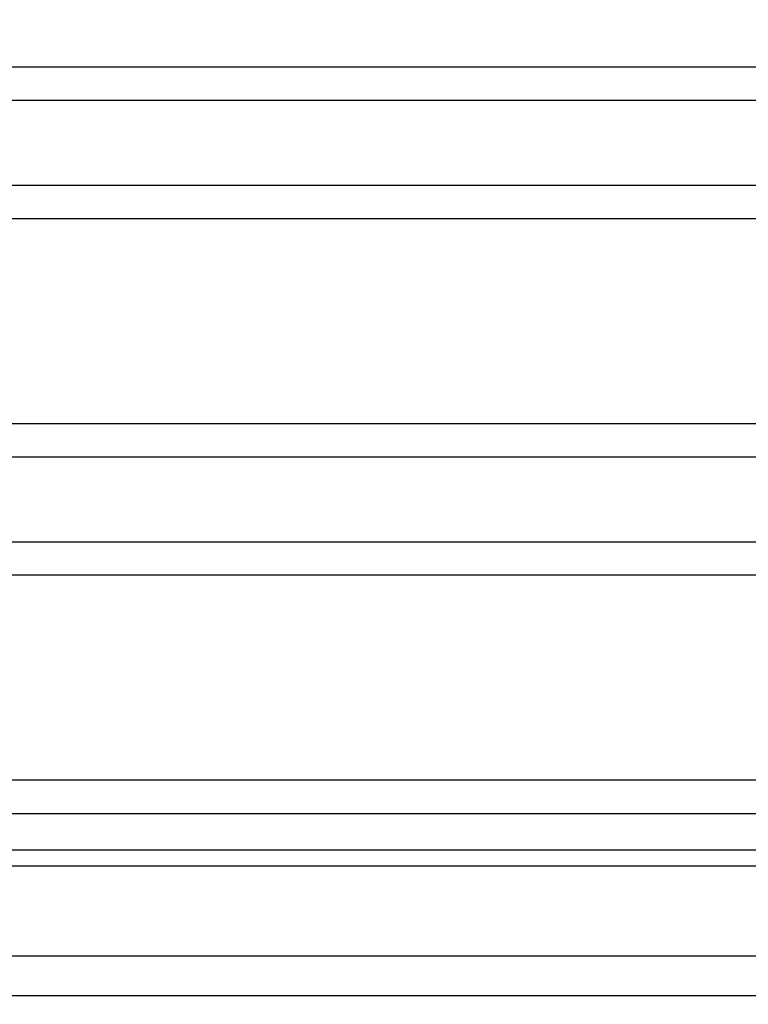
# Model space of a CAD drawing. Header units: inches. Extents: x 0 to 34, y 0 to 22.
# Tile 6 of 83: x 6.5 to 7.3, y 5.5 to 6.6. Entities that reach past the tile are written whole.
import ezdxf

# ---------------------------------------------------------------- set-up
doc = ezdxf.new("R2010")
doc.units = ezdxf.units.IN
doc.header["$LTSCALE"] = 1.87
doc.header["$MEASUREMENT"] = 0
doc.layers.get('0').update_dxf_attribs({"linetype": 'CONTINUOUS'})
doc.layers.add('DIMENSIONS', color=7, linetype='CONTINUOUS')
doc.styles.get("Standard").update_dxf_attribs({"font": 'txt', "width": 0.8})
doc.dimstyles.new('DIMSTYLE_1', dxfattribs={"dimtxt": 0.125, "dimasz": 0.18, "dimexe": 0.18, "dimexo": 0.0625, "dimgap": 0.09, "dimtad": 0, "dimtih": 1, "dimtoh": 1, "dimdec": 3, "dimzin": 4, "dimdsep": 46, "dimtxsty": 'STANDARD', "dimblk": '_FILLED', "dimblk1": '_FILLED', "dimblk2": '_FILLED', "dimcen": 0.09, "dimadec": 0, "dimazin": 0, "dimtp": 0.01, "dimtm": 0.01, "dimtfac": 1, "dimtdec": 3, "dimtofl": 0, "dimtmove": 0, "dimatfit": 3, "dimldrblk": '_FILLED', "dimfxl": 1, "dimtolj": 1, "dimtzin": 4, "dimarcsym": 0})

# ---------------------------------------------------------------- blocks, each defined once
blk = doc.blocks.new('_FILLED')
at = {"color": 0, "linetype": 'BYBLOCK'}
blk.add_solid([(0, 0), (-1, 0.1736), (-1, -0.1736)], dxfattribs=at)
blk = doc.blocks.new('*D0')
at = {"layer": 'DIMENSIONS', "color": 2, "linetype": 'CONTINUOUS'}
for p, q in [((7.5097, 7.0144), (7.5097, 4.6062)), ((5.7752, 5.4345), (5.7752, 4.6062)), ((5.7752, 4.7312), (5.4152, 4.7312)), ((7.5097, 4.7312), (7.8697, 4.7312))]:
    blk.add_line(p, q, dxfattribs=at)
at = {"layer": 'DIMENSIONS', "color": 2, "linetype": 'CONTINUOUS', "xscale": 0.18, "yscale": 0.18, "zscale": 0.18}
blk.add_blockref('_FILLED', (5.7752, 4.7312), dxfattribs=at)
at = {"layer": 'DIMENSIONS', "color": 2, "linetype": 'CONTINUOUS', "xscale": 0.18, "yscale": 0.18, "zscale": 0.18, "rotation": 180}
blk.add_blockref('_FILLED', (7.5097, 4.7312), dxfattribs=at)
at = {"layer": 'DIMENSIONS', "color": 2, "linetype": 'CONTINUOUS', "width": 0.8}
for s, p in [('[', (6.6112, 4.6687)), (']', (7.2112, 4.6687)), ('1.735', (5.9862, 4.6687)), ('44.06', (6.7112, 4.6687))]:
    blk.add_text(s, height=0.125, dxfattribs=at).set_placement(p)

msp = doc.modelspace()

# ---------------------------------------------------------------- linework, layer by layer
at = {"color": 7, "linetype": 'CONTINUOUS'}
for p, q in [((9.1951, 6.5101), (5.8243, 6.5101)), ((9.128, 6.4732), (5.8914, 6.4732)), ((9.128, 6.3792), (5.8914, 6.3792)), ((5.8243, 6.3423), (9.1951, 6.3423)), ((6.2286, 6.1151), (8.7908, 6.1151)), ((6.4812, 6.0782), (8.5382, 6.0782)), ((6.4812, 5.9842), (8.5382, 5.9842)), ((8.7908, 5.9473), (6.2286, 5.9473)), ((9.1951, 5.7201), (5.8243, 5.7201)), ((5.9189, 5.6829), (9.1004, 5.6829)), ((5.9189, 5.6429), (9.1004, 5.6429)), ((5.819, 5.625), (9.2003, 5.625)), ((5.9189, 5.5251), (9.1004, 5.5251)), ((5.8751, 5.4812), (9.1443, 5.4812))]:
    msp.add_line(p, q, dxfattribs=at)

# ---------------------------------------------------------------- dimensions: what is measured, and where the dimension line sits
at = {"layer": 'DIMENSIONS', "color": 2, "linetype": 'CONTINUOUS'}
dim = msp.add_linear_dim(base=(7.5096850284, 4.7312035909), p1=(5.7751850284, 5.4344630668), p2=(7.5096850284, 7.0143612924), dimstyle='DIMSTYLE_1', dxfattribs=at)
dim.commit()
dim.dimension.update_dxf_attribs({"geometry": '*D0', "text_midpoint": (6.6487048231, 4.7312035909), "dimtype": 160})

doc.saveas('drawing.dxf')
